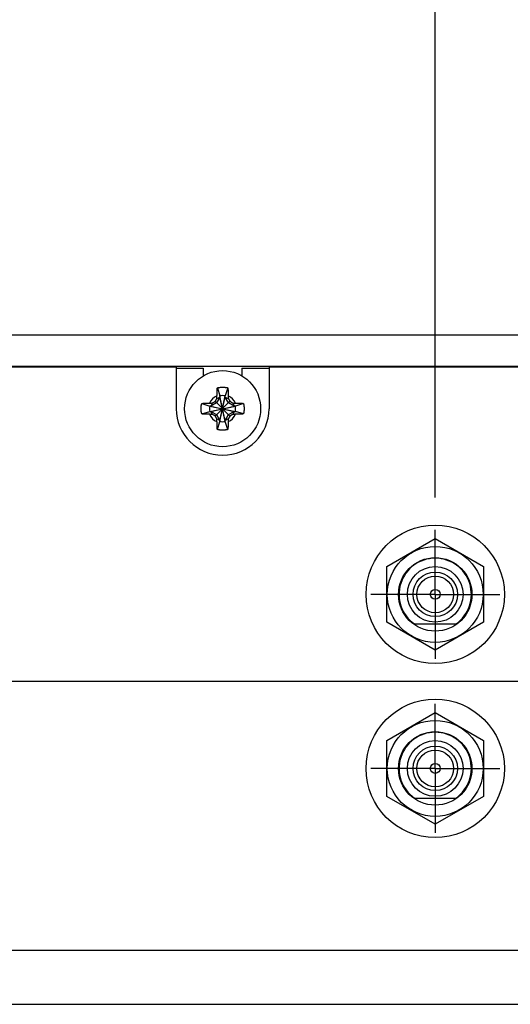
# Model space of a CAD drawing. Header units: inches. Extents: x 0 to 34, y 0 to 22.
# Tile 4 of 22: x 10.8 to 11.7, y 6.9 to 8.8. Entities that reach past the tile are written whole.
import ezdxf

# ---------------------------------------------------------------- set-up
doc = ezdxf.new("R2010")
doc.units = ezdxf.units.IN
doc.header["$LTSCALE"] = 1.87
doc.header["$MEASUREMENT"] = 0
doc.linetypes.add('CENTER', pattern=[0.6, 0.375, -0.075, 0.075, -0.075])
doc.layers.get('0').update_dxf_attribs({"linetype": 'CONTINUOUS'})
doc.layers.add('DEFAULT_1', color=7, linetype='CENTER')
doc.layers.add('DIMENSIONS', color=7, linetype='CONTINUOUS')
doc.styles.get("Standard").update_dxf_attribs({"font": 'txt', "width": 0.8})
doc.dimstyles.new('DIMSTYLE_1', dxfattribs={"dimtxt": 0.125, "dimasz": 0.18, "dimexe": 0.18, "dimexo": 0.0625, "dimgap": 0.09, "dimtad": 0, "dimtih": 1, "dimtoh": 1, "dimdec": 3, "dimlfac": 1.333333, "dimzin": 4, "dimdsep": 46, "dimtxsty": 'STANDARD', "dimblk": '_FILLED', "dimblk1": '_FILLED', "dimblk2": '_FILLED', "dimcen": 0.09, "dimadec": 0, "dimazin": 0, "dimtp": 0.01, "dimtm": 0.01, "dimtfac": 1, "dimtdec": 3, "dimtofl": 0, "dimtmove": 0, "dimatfit": 3, "dimldrblk": '_FILLED', "dimfxl": 1, "dimtolj": 1, "dimtzin": 4, "dimarcsym": 0})

# ---------------------------------------------------------------- blocks, each defined once
blk = doc.blocks.new('*D11')
at = {"layer": 'DIMENSIONS', "color": 2, "linetype": 'CONTINUOUS'}
blk.add_line((11.5727, 7.8992), (11.5727, 8.9017), dxfattribs=at)
at = {"layer": 'DIMENSIONS', "color": 2, "linetype": 'CONTINUOUS', "width": 0.8}
for s, p in [(']', (11.6352, 10.5892)), ('121.41', (11.6352, 9.9892)), ('[', (11.6352, 9.8892)), ('4.780', (11.6352, 9.2642)), ('2X ', (11.6352, 8.9642))]:
    blk.add_text(s, height=0.125, rotation=90, dxfattribs=at).set_placement(p)
blk = doc.blocks.new('_FILLED')
at = {"color": 0, "linetype": 'BYBLOCK'}
blk.add_solid([(0, 0), (-1, 0.174), (-1, -0.174)], dxfattribs=at)
blk = doc.blocks.new('*D12')
at = {"layer": 'DIMENSIONS', "color": 2, "linetype": 'CONTINUOUS'}
blk.add_line((11.9536, 7.7304), (11.9536, 8.9017), dxfattribs=at)
at = {"layer": 'DIMENSIONS', "color": 2, "linetype": 'CONTINUOUS', "width": 0.8}
for s, p in [(']', (12.0161, 10.2892)), ('134.31', (12.0161, 9.6892)), ('[', (12.0161, 9.5892)), ('5.288', (12.0161, 8.9642))]:
    blk.add_text(s, height=0.125, rotation=90, dxfattribs=at).set_placement(p)
blk = doc.blocks.new('*D13')
at = {"layer": 'DIMENSIONS', "color": 2, "linetype": 'CONTINUOUS'}
blk.add_line((13.0668, 7.7304), (13.0668, 8.9017), dxfattribs=at)
at = {"layer": 'DIMENSIONS', "color": 2, "linetype": 'CONTINUOUS', "width": 0.8}
for s, p in [(']', (13.1293, 10.2892)), ('172.01', (13.1293, 9.6892)), ('[', (13.1293, 9.5892)), ('6.772', (13.1293, 8.9642))]:
    blk.add_text(s, height=0.125, rotation=90, dxfattribs=at).set_placement(p)
blk = doc.blocks.new('*D14')
at = {"layer": 'DIMENSIONS', "color": 2, "linetype": 'CONTINUOUS'}
blk.add_line((13.4477, 7.8992), (13.4477, 8.9017), dxfattribs=at)
at = {"layer": 'DIMENSIONS', "color": 2, "linetype": 'CONTINUOUS', "width": 0.8}
for s, p in [(']', (13.5102, 10.5892)), ('184.91', (13.5102, 9.9892)), ('[', (13.5102, 9.8892)), ('7.280', (13.5102, 9.2642)), ('2X ', (13.5102, 8.9642))]:
    blk.add_text(s, height=0.125, rotation=90, dxfattribs=at).set_placement(p)
blk = doc.blocks.new('*D15')
at = {"layer": 'DIMENSIONS', "color": 2, "linetype": 'CONTINUOUS'}
blk.add_line((14.4602, 7.8992), (14.4602, 8.9017), dxfattribs=at)
at = {"layer": 'DIMENSIONS', "color": 2, "linetype": 'CONTINUOUS', "width": 0.8}
for s, p in [(']', (14.5227, 10.4892)), ('219.2', (14.5227, 9.9892)), ('[', (14.5227, 9.8892)), ('8.630', (14.5227, 9.2642)), ('2X ', (14.5227, 8.9642))]:
    blk.add_text(s, height=0.125, rotation=90, dxfattribs=at).set_placement(p)
blk = doc.blocks.new('*D16')
at = {"layer": 'DIMENSIONS', "color": 2, "linetype": 'CONTINUOUS'}
blk.add_line((14.7977, 7.8992), (14.7977, 8.9017), dxfattribs=at)
at = {"layer": 'DIMENSIONS', "color": 2, "linetype": 'CONTINUOUS', "width": 0.8}
for s, p in [(']', (14.8602, 10.5892)), ('230.63', (14.8602, 9.9892)), ('[', (14.8602, 9.8892)), ('9.080', (14.8602, 9.2642)), ('2X ', (14.8602, 8.9642))]:
    blk.add_text(s, height=0.125, rotation=90, dxfattribs=at).set_placement(p)
blk = doc.blocks.new('*D17')
at = {"layer": 'DIMENSIONS', "color": 2, "linetype": 'CONTINUOUS'}
blk.add_line((15.8102, 7.8992), (15.8102, 8.9017), dxfattribs=at)
at = {"layer": 'DIMENSIONS', "color": 2, "linetype": 'CONTINUOUS', "width": 0.8}
for s, p in [(']', (15.8727, 10.6892)), ('264.92', (15.8727, 10.0892)), ('[', (15.8727, 9.9892)), ('10.430', (15.8727, 9.2642)), ('2X ', (15.8727, 8.9642))]:
    blk.add_text(s, height=0.125, rotation=90, dxfattribs=at).set_placement(p)
blk = doc.blocks.new('*D21')
at = {"layer": 'DIMENSIONS', "color": 2, "linetype": 'CONTINUOUS'}
blk.add_line((11.766, 7.5429), (7.3002, 7.5429), dxfattribs=at)
at = {"layer": 'DIMENSIONS', "color": 2, "linetype": 'CONTINUOUS', "width": 0.8}
for s, p in [('2X ', (5.7127, 7.4804)), ('.835', (6.0127, 7.4804)), ('[', (6.5377, 7.4804)), ('21.21', (6.6377, 7.4804)), (']', (7.1377, 7.4804))]:
    blk.add_text(s, height=0.125, dxfattribs=at).set_placement(p)

msp = doc.modelspace()

# ---------------------------------------------------------------- linework, layer by layer
at = {"color": 7, "linetype": 'CONTINUOUS'}
for p, q in [((17.00266, 8.21421), (8.01766, 8.21421)), ((8.04766, 8.15421), (16.97266, 8.15421)), ((11.07016, 8.15196), (8.55016, 8.15196)), ((11.07016, 8.15196), (11.07016, 8.07171)), ((11.07016, 8.15046), (11.12266, 8.15046)), ((11.12266, 8.15046), (11.12266, 8.1353)), ((11.19766, 8.15046), (11.19766, 8.1353)), ((11.19766, 8.15046), (11.25016, 8.15046)), ((11.25016, 8.15196), (11.25016, 8.07171)), ((13.77016, 8.15196), (11.25016, 8.15196)), ((11.14993, 8.11216), (11.15499, 8.09642)), ((11.15499, 8.09642), (11.15499, 8.09436)), ((11.15499, 8.047), (11.16533, 8.09642)), ((11.16533, 8.047), (11.15499, 8.09642)), ((11.17038, 8.11216), (11.16533, 8.09642)), ((11.16533, 8.09436), (11.16533, 8.09642)), ((11.11972, 8.08194), (11.13545, 8.07688)), ((11.13545, 8.07688), (11.18487, 8.06655)), ((11.13751, 8.07688), (11.13545, 8.07688)), ((11.13545, 8.06655), (11.18487, 8.07688)), ((11.14859, 8.08328), (11.13751, 8.07688)), ((11.14038, 8.08275), (11.13751, 8.07688)), ((11.13751, 8.07688), (11.1828, 8.06655)), ((11.13751, 8.06655), (11.1828, 8.07688)), ((11.1459, 8.05745), (11.17442, 8.08597)), ((11.17442, 8.05745), (11.1459, 8.08597)), ((11.15499, 8.09436), (11.14859, 8.08328)), ((11.14912, 8.09149), (11.15499, 8.09436)), ((11.15499, 8.04907), (11.16533, 8.09436)), ((11.16533, 8.04907), (11.15499, 8.09436)), ((11.17172, 8.08328), (11.16533, 8.09436)), ((11.16533, 8.09436), (11.1712, 8.09149)), ((11.1828, 8.07688), (11.17172, 8.08328)), ((11.17993, 8.08275), (11.1828, 8.07688)), ((11.18487, 8.07688), (11.1828, 8.07688)), ((11.2006, 8.08194), (11.18487, 8.07688)), ((11.11972, 8.06149), (11.13545, 8.06655)), ((11.13545, 8.06655), (11.13751, 8.06655)), ((11.14038, 8.06068), (11.13751, 8.06655)), ((11.13751, 8.06655), (11.14859, 8.06015)), ((11.14859, 8.06015), (11.15499, 8.04907)), ((11.16533, 8.04907), (11.17172, 8.06015)), ((11.17172, 8.06015), (11.1828, 8.06655)), ((11.1828, 8.06655), (11.17993, 8.06068)), ((11.1828, 8.06655), (11.18487, 8.06655)), ((11.2006, 8.06149), (11.18487, 8.06655)), ((11.15499, 8.04907), (11.14912, 8.05194)), ((11.14993, 8.03127), (11.15499, 8.047)), ((11.15499, 8.04907), (11.15499, 8.047)), ((11.1712, 8.05194), (11.16533, 8.04907)), ((11.16533, 8.047), (11.16533, 8.04907)), ((11.17038, 8.03127), (11.16533, 8.047)), ((11.47891, 7.76575), (11.57266, 7.81987)), ((11.57266, 7.81987), (11.66641, 7.76575)), ((11.47891, 7.65749), (11.47891, 7.76575)), ((11.66641, 7.76575), (11.66641, 7.65749)), ((11.57266, 7.60337), (11.47891, 7.65749)), ((11.66641, 7.65749), (11.57266, 7.60337)), ((11.53234, 7.65425), (11.61298, 7.65425)), ((11.47891, 7.42825), (11.57266, 7.48237)), ((11.57266, 7.48237), (11.66641, 7.42825)), ((11.47891, 7.31999), (11.47891, 7.42825)), ((11.66641, 7.42825), (11.66641, 7.31999)), ((11.57266, 7.26587), (11.47891, 7.31999)), ((11.53234, 7.31675), (11.61298, 7.31675)), ((11.66641, 7.31999), (11.57266, 7.26587)), ((8.04766, 7.02171), (16.97266, 7.02171)), ((8.01766, 6.91671), (17.00266, 6.91671))]:
    msp.add_line(p, q, dxfattribs=at)
for centre, radius in [((11.16016, 8.07171), 0.07382), ((11.57266, 7.71162), 0.13425), ((11.57266, 7.71162), 0.093), ((11.57266, 7.71162), 0.07125), ((11.57266, 7.71162), 0.054), ((11.57266, 7.71162), 0.04312), ((11.57266, 7.71162), 0.03562), ((11.57266, 7.71162), 0.00953), ((11.57266, 7.37412), 0.13425), ((11.57266, 7.37412), 0.093), ((11.57266, 7.37412), 0.07125), ((11.57266, 7.37412), 0.054), ((11.57266, 7.37412), 0.04312), ((11.57266, 7.37412), 0.03562), ((11.57266, 7.37412), 0.00953)]:
    msp.add_circle(centre, radius, dxfattribs=at)
at = {"color": 9, "linetype": 'CONTINUOUS'}
for start, end in [(113.44647, 156.55353), (23.44647, 66.55353), (203.44647, 246.55353), (293.44647, 336.55353)]:
    msp.add_arc((11.16016, 8.07171), 0.02741, start, end, dxfattribs=at)
at = {"color": 7, "linetype": 'CONTINUOUS'}
for centre, radius, start, end in [((11.16016, 8.07171), 0.02525, 78.18933, 101.81067), ((11.16016, 8.07171), 0.02525, 168.18933, 191.81067), ((11.16016, 8.07171), 0.02525, 348.18933, 11.81067), ((11.16016, 8.07171), 0.09, 180, 360), ((11.16016, 8.07171), 0.02525, 258.18933, 281.81067), ((11.57266, 7.71162), 0.07013, 305.0968, 234.9032), ((11.57266, 7.37412), 0.07013, 305.0968, 234.9032)]:
    msp.add_arc(centre, radius, start, end, dxfattribs=at)
for points, knots in [([(11.14912, 8.09149), (11.14913, 8.0918), (11.14914, 8.09245), (11.14916, 8.09345), (11.14919, 8.09451), (11.14922, 8.09566), (11.14924, 8.09645), (11.14925, 8.09686)], [0, 0, 0, 0, 0.1749949, 0.3604938, 0.5585088, 0.7710246, 1, 1, 1, 1]), ([(11.14925, 8.09686), (11.14926, 8.09725), (11.14928, 8.09805), (11.14932, 8.09929), (11.14937, 8.10062), (11.14942, 8.10206), (11.14948, 8.10362), (11.14956, 8.10527), (11.14964, 8.107), (11.14973, 8.10874), (11.14983, 8.11047), (11.1499, 8.1116), (11.14993, 8.11216)], [0, 0, 0, 0, 0.0763278, 0.1568481, 0.2432053, 0.3369839, 0.4391958, 0.5483589, 0.6620583, 0.777248, 0.8908715, 1, 1, 1, 1]), ([(11.14993, 8.11216), (11.15041, 8.11228), (11.15137, 8.1125), (11.15282, 8.11279), (11.15427, 8.11302), (11.15574, 8.1132), (11.15721, 8.11333), (11.15868, 8.11341), (11.16016, 8.11344), (11.16163, 8.11341), (11.16311, 8.11333), (11.16458, 8.1132), (11.16604, 8.11302), (11.1675, 8.11279), (11.16895, 8.1125), (11.1699, 8.11228), (11.17038, 8.11216)], [0, 0, 0, 0, 0.0714283, 0.1428566, 0.2142852, 0.2857138, 0.3571425, 0.4285712, 0.5, 0.5714288, 0.6428575, 0.7142862, 0.7857148, 0.8571434, 0.9285717, 1, 1, 1, 1]), ([(11.17038, 8.11216), (11.17042, 8.11161), (11.17048, 8.11051), (11.17058, 8.10883), (11.17067, 8.10712), (11.17075, 8.10541), (11.17083, 8.10375), (11.17089, 8.10217), (11.17095, 8.1007), (11.17099, 8.09933), (11.17103, 8.09807), (11.17105, 8.09725), (11.17106, 8.09686)], [0, 0, 0, 0, 0.1066423, 0.2171959, 0.3296411, 0.4418773, 0.5515771, 0.6557475, 0.7519173, 0.8405428, 0.9228194, 1, 1, 1, 1]), ([(11.17106, 8.09686), (11.17108, 8.09645), (11.1711, 8.09566), (11.17113, 8.09451), (11.17115, 8.09344), (11.17117, 8.09244), (11.17119, 8.0918), (11.1712, 8.09149)], [0, 0, 0, 0, 0.2299253, 0.4428538, 0.6408061, 0.8258295, 1, 1, 1, 1]), ([(11.11844, 8.07171), (11.11844, 8.0722), (11.11846, 8.07319), (11.11854, 8.07466), (11.11867, 8.07613), (11.11885, 8.0776), (11.11908, 8.07905), (11.11937, 8.0805), (11.11959, 8.08146), (11.11972, 8.08194)], [0, 0, 0, 0, 0.1428588, 0.2857114, 0.4285757, 0.5714259, 0.71429, 0.857142, 1, 1, 1, 1]), ([(11.11972, 8.08194), (11.12026, 8.08197), (11.12136, 8.08204), (11.12304, 8.08214), (11.12475, 8.08223), (11.12646, 8.08231), (11.12812, 8.08238), (11.1297, 8.08245), (11.13118, 8.0825), (11.13254, 8.08255), (11.1338, 8.08259), (11.13462, 8.08261), (11.13501, 8.08262)], [0, 0, 0, 0, 0.1066423, 0.2171959, 0.3296411, 0.4418773, 0.551577, 0.6557475, 0.7519173, 0.8405428, 0.9228194, 1, 1, 1, 1]), ([(11.13501, 8.08262), (11.13542, 8.08263), (11.13621, 8.08265), (11.13736, 8.08268), (11.13843, 8.08271), (11.13943, 8.08273), (11.14007, 8.08274), (11.14038, 8.08275)], [0, 0, 0, 0, 0.2299252, 0.4428537, 0.6408061, 0.8258295, 1, 1, 1, 1]), ([(11.14038, 8.08275), (11.14062, 8.08289), (11.14108, 8.08316), (11.14177, 8.08357), (11.14246, 8.08397), (11.14315, 8.08437), (11.14383, 8.08477), (11.14452, 8.08517), (11.14521, 8.08557), (11.14567, 8.08584), (11.1459, 8.08597)], [0, 0, 0, 0, 0.1266376, 0.2522776, 0.377207, 0.5017085, 0.6260527, 0.7504309, 0.8750222, 1, 1, 1, 1]), ([(11.1459, 8.08597), (11.14603, 8.0862), (11.1463, 8.08666), (11.1467, 8.08735), (11.1471, 8.08804), (11.1475, 8.08872), (11.1479, 8.08941), (11.14831, 8.0901), (11.14871, 8.09079), (11.14898, 8.09126), (11.14912, 8.09149)], [0, 0, 0, 0, 0.1249809, 0.2495744, 0.3739541, 0.4982992, 0.6228007, 0.7477287, 0.873366, 1, 1, 1, 1]), ([(11.1712, 8.09149), (11.17133, 8.09126), (11.1716, 8.09079), (11.17201, 8.0901), (11.17241, 8.08941), (11.17282, 8.08872), (11.17322, 8.08804), (11.17362, 8.08735), (11.17402, 8.08666), (11.17429, 8.0862), (11.17442, 8.08597)], [0, 0, 0, 0, 0.1266375, 0.2522775, 0.3772069, 0.5017084, 0.6260526, 0.7504308, 0.8750222, 1, 1, 1, 1]), ([(11.17442, 8.08597), (11.17465, 8.08584), (11.17511, 8.08557), (11.1758, 8.08517), (11.17648, 8.08477), (11.17717, 8.08437), (11.17786, 8.08397), (11.17854, 8.08357), (11.17924, 8.08316), (11.1797, 8.08289), (11.17993, 8.08275)], [0, 0, 0, 0, 0.1249812, 0.249575, 0.3739548, 0.4983, 0.6228015, 0.7477293, 0.8733664, 1, 1, 1, 1]), ([(11.17993, 8.08275), (11.18025, 8.08274), (11.18089, 8.08273), (11.18189, 8.08271), (11.18296, 8.08268), (11.18411, 8.08265), (11.1849, 8.08263), (11.18531, 8.08262)], [0, 0, 0, 0, 0.1749949, 0.3604938, 0.5585088, 0.7710246, 1, 1, 1, 1]), ([(11.18531, 8.08262), (11.1857, 8.08261), (11.1865, 8.08259), (11.18774, 8.08255), (11.18907, 8.0825), (11.19051, 8.08245), (11.19206, 8.08239), (11.19372, 8.08231), (11.19544, 8.08223), (11.19719, 8.08214), (11.19891, 8.08204), (11.20005, 8.08197), (11.2006, 8.08194)], [0, 0, 0, 0, 0.0763278, 0.1568481, 0.2432053, 0.3369839, 0.4391958, 0.5483589, 0.6620583, 0.777248, 0.8908715, 1, 1, 1, 1]), ([(11.2006, 8.08194), (11.20072, 8.08146), (11.20095, 8.0805), (11.20123, 8.07905), (11.20147, 8.0776), (11.20165, 8.07613), (11.20178, 8.07466), (11.20186, 8.07319), (11.20187, 8.0722), (11.20187, 8.07171)], [0, 0, 0, 0, 0.1428581, 0.28571, 0.4285741, 0.5714243, 0.7142886, 0.8571412, 1, 1, 1, 1]), ([(11.11972, 8.06149), (11.11959, 8.06197), (11.11937, 8.06292), (11.11908, 8.06437), (11.11885, 8.06583), (11.11867, 8.06729), (11.11854, 8.06876), (11.11846, 8.07024), (11.11844, 8.07122), (11.11844, 8.07171)], [0, 0, 0, 0, 0.1428581, 0.28571, 0.4285741, 0.5714243, 0.7142886, 0.8571412, 1, 1, 1, 1]), ([(11.13501, 8.06081), (11.13462, 8.06082), (11.13382, 8.06084), (11.13258, 8.06088), (11.13125, 8.06092), (11.12981, 8.06098), (11.12825, 8.06104), (11.1266, 8.06111), (11.12487, 8.06119), (11.12313, 8.06129), (11.12141, 8.06138), (11.12027, 8.06145), (11.11972, 8.06149)], [0, 0, 0, 0, 0.0763278, 0.1568481, 0.2432053, 0.3369839, 0.4391958, 0.5483589, 0.6620583, 0.777248, 0.8908715, 1, 1, 1, 1]), ([(11.14038, 8.06068), (11.14007, 8.06068), (11.13942, 8.0607), (11.13842, 8.06072), (11.13736, 8.06074), (11.13621, 8.06077), (11.13542, 8.06079), (11.13501, 8.06081)], [0, 0, 0, 0, 0.1749949, 0.3604938, 0.5585088, 0.7710246, 1, 1, 1, 1]), ([(11.1459, 8.05745), (11.14567, 8.05758), (11.14521, 8.05785), (11.14452, 8.05825), (11.14383, 8.05865), (11.14315, 8.05905), (11.14246, 8.05946), (11.14177, 8.05986), (11.14108, 8.06027), (11.14062, 8.06054), (11.14038, 8.06068)], [0, 0, 0, 0, 0.1249809, 0.2495744, 0.3739541, 0.4982993, 0.6228007, 0.7477287, 0.873366, 1, 1, 1, 1]), ([(11.14912, 8.05194), (11.14898, 8.05217), (11.14871, 8.05263), (11.14831, 8.05333), (11.1479, 8.05401), (11.1475, 8.0547), (11.1471, 8.05539), (11.1467, 8.05607), (11.1463, 8.05676), (11.14603, 8.05722), (11.1459, 8.05745)], [0, 0, 0, 0, 0.1266371, 0.2522768, 0.3772061, 0.5017075, 0.6260518, 0.7504303, 0.8750219, 1, 1, 1, 1]), ([(11.17442, 8.05745), (11.17429, 8.05722), (11.17402, 8.05676), (11.17362, 8.05607), (11.17322, 8.05539), (11.17282, 8.0547), (11.17241, 8.05401), (11.17201, 8.05333), (11.1716, 8.05263), (11.17133, 8.05217), (11.1712, 8.05194)], [0, 0, 0, 0, 0.1249812, 0.249575, 0.3739548, 0.4983, 0.6228015, 0.7477293, 0.8733664, 1, 1, 1, 1]), ([(11.17993, 8.06068), (11.1797, 8.06054), (11.17924, 8.06027), (11.17854, 8.05986), (11.17786, 8.05946), (11.17717, 8.05905), (11.17648, 8.05865), (11.1758, 8.05825), (11.17511, 8.05785), (11.17465, 8.05758), (11.17442, 8.05745)], [0, 0, 0, 0, 0.1266375, 0.2522775, 0.3772069, 0.5017084, 0.6260525, 0.7504308, 0.8750222, 1, 1, 1, 1]), ([(11.18531, 8.06081), (11.18489, 8.06079), (11.1841, 8.06077), (11.18295, 8.06074), (11.18189, 8.06072), (11.18089, 8.0607), (11.18025, 8.06068), (11.17993, 8.06068)], [0, 0, 0, 0, 0.2299253, 0.4428538, 0.6408061, 0.8258295, 1, 1, 1, 1]), ([(11.2006, 8.06149), (11.20006, 8.06145), (11.19895, 8.06139), (11.19727, 8.06129), (11.19556, 8.0612), (11.19386, 8.06112), (11.1922, 8.06104), (11.19061, 8.06098), (11.18914, 8.06093), (11.18778, 8.06088), (11.18651, 8.06084), (11.1857, 8.06082), (11.18531, 8.06081)], [0, 0, 0, 0, 0.1066423, 0.2171959, 0.3296411, 0.4418773, 0.5515771, 0.6557475, 0.7519173, 0.8405428, 0.9228194, 1, 1, 1, 1]), ([(11.20187, 8.07171), (11.20187, 8.07122), (11.20186, 8.07024), (11.20178, 8.06876), (11.20165, 8.06729), (11.20147, 8.06583), (11.20123, 8.06437), (11.20095, 8.06292), (11.20072, 8.06197), (11.2006, 8.06149)], [0, 0, 0, 0, 0.1428588, 0.2857114, 0.4285757, 0.5714259, 0.71429, 0.857142, 1, 1, 1, 1]), ([(11.14925, 8.04656), (11.14924, 8.04698), (11.14922, 8.04777), (11.14919, 8.04892), (11.14916, 8.04998), (11.14914, 8.05098), (11.14913, 8.05163), (11.14912, 8.05194)], [0, 0, 0, 0, 0.2299253, 0.4428538, 0.6408061, 0.8258295, 1, 1, 1, 1]), ([(11.14993, 8.03127), (11.1499, 8.03181), (11.14983, 8.03292), (11.14974, 8.0346), (11.14965, 8.03631), (11.14956, 8.03801), (11.14949, 8.03967), (11.14943, 8.04126), (11.14937, 8.04273), (11.14932, 8.04409), (11.14929, 8.04536), (11.14926, 8.04617), (11.14925, 8.04656)], [0, 0, 0, 0, 0.1066423, 0.2171959, 0.3296411, 0.4418773, 0.5515771, 0.6557475, 0.7519173, 0.8405428, 0.9228194, 1, 1, 1, 1]), ([(11.17106, 8.04656), (11.17105, 8.04618), (11.17103, 8.04538), (11.17099, 8.04413), (11.17095, 8.04281), (11.17089, 8.04136), (11.17083, 8.03981), (11.17076, 8.03815), (11.17068, 8.03643), (11.17059, 8.03468), (11.17049, 8.03296), (11.17042, 8.03183), (11.17038, 8.03127)], [0, 0, 0, 0, 0.0763278, 0.1568481, 0.2432053, 0.3369839, 0.4391958, 0.5483589, 0.6620583, 0.777248, 0.8908715, 1, 1, 1, 1]), ([(11.1712, 8.05194), (11.17119, 8.05162), (11.17117, 8.05098), (11.17115, 8.04998), (11.17113, 8.04891), (11.1711, 8.04777), (11.17108, 8.04697), (11.17106, 8.04656)], [0, 0, 0, 0, 0.1749949, 0.3604938, 0.5585088, 0.7710246, 1, 1, 1, 1]), ([(11.17038, 8.03127), (11.1699, 8.03115), (11.16895, 8.03093), (11.1675, 8.03064), (11.16604, 8.03041), (11.16458, 8.03022), (11.16311, 8.03009), (11.16163, 8.03001), (11.16016, 8.02999), (11.15868, 8.03001), (11.15721, 8.03009), (11.15574, 8.03022), (11.15427, 8.03041), (11.15282, 8.03064), (11.15137, 8.03093), (11.15041, 8.03115), (11.14993, 8.03127)], [0, 0, 0, 0, 0.0714283, 0.1428566, 0.2142852, 0.2857138, 0.3571425, 0.4285712, 0.5, 0.5714288, 0.6428575, 0.7142862, 0.7857148, 0.8571434, 0.9285717, 1, 1, 1, 1])]:
    msp.add_open_spline(points, degree=3, knots=knots, dxfattribs=at)
at = {"layer": 'DEFAULT_1', "color": 7, "linetype": 'CENTER'}
for p, q in [((11.57266, 7.71162), (11.57266, 7.8367)), ((11.57266, 7.71162), (11.44758, 7.71162)), ((11.57266, 7.71162), (11.57266, 7.58655)), ((11.57266, 7.71162), (11.69773, 7.71162)), ((11.57266, 7.37412), (11.57266, 7.4992)), ((11.57266, 7.37412), (11.44758, 7.37412)), ((11.57266, 7.37412), (11.57266, 7.24905)), ((11.57266, 7.37412), (11.69773, 7.37412))]:
    msp.add_line(p, q, dxfattribs=at)

# ---------------------------------------------------------------- dimensions: what is measured, and where the dimension line sits
at = {"layer": 'DIMENSIONS', "color": 2, "linetype": 'CONTINUOUS'}
for feature_location, offset, dtype, origin, picture, middle in [((15.81016, 7.8992), (0, 1.00252), 1, (7.98766, 8.18421), '*D17', (15.81016, 9.87671)), ((11.57266, 7.8992), (0, 1.00252), 1, (7.98766, 8.18421), '*D11', (11.57266, 9.82671)), ((13.44766, 7.8992), (0, 1.00252), 1, (7.98766, 8.18421), '*D14', (13.44766, 9.82671)), ((14.79766, 7.8992), (0, 1.00252), 1, (7.98766, 8.18421), '*D16', (14.79766, 9.82671)), ((14.46016, 7.8992), (0, 1.00252), 1, (7.98766, 8.18421), '*D15', (14.46016, 9.77671)), ((11.76599, 7.54287), (-4.46583, 0), 0, (8.01766, 6.91671), '*D21', (6.47516, 7.54287))]:
    dim = msp.add_ordinate_dim(feature_location=feature_location, offset=offset, dtype=dtype, origin=origin, text='2X <>', dimstyle='DIMSTYLE_1', dxfattribs=at)
    dim.commit()
    dim.dimension.update_dxf_attribs({"geometry": picture, "text_midpoint": middle})
for feature_location, picture, middle in [((11.95356, 7.73045), '*D12', (11.95356, 9.67671)), ((13.06675, 7.73045), '*D13', (13.06675, 9.67671))]:
    dim = msp.add_ordinate_dim(feature_location=feature_location, offset=(0, 1.17127), dtype=1, origin=(7.98766, 8.18421), dimstyle='DIMSTYLE_1', dxfattribs=at)
    dim.commit()
    dim.dimension.update_dxf_attribs({"geometry": picture, "text_midpoint": middle})

doc.saveas('drawing.dxf')
